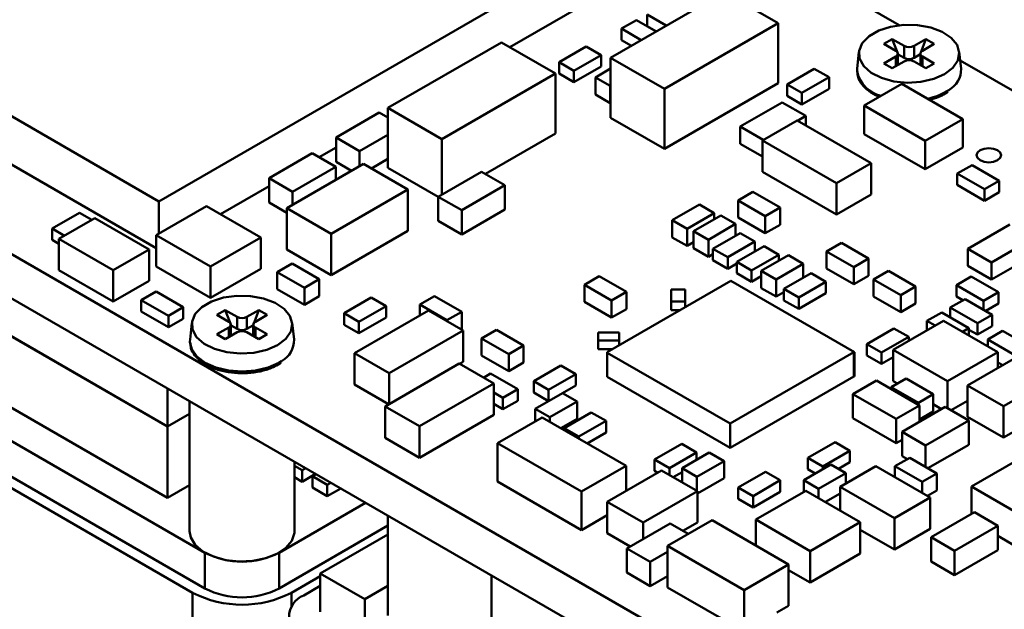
# Model space of a CAD drawing. Header units: millimetres. Extents: x 2 to 208, y 2 to 146.
# Tile 6 of 8: x 149 to 177, y 106 to 123. Entities that reach past the tile are written whole.
import ezdxf

# ---------------------------------------------------------------- set-up
doc = ezdxf.new("R2010")
doc.units = ezdxf.units.MM
doc.header["$LTSCALE"] = 0.5
doc.layers.add('SOL', color=7, linetype='Continuous', lineweight=50)

msp = doc.modelspace()

# ---------------------------------------------------------------- linework, layer by layer
at = {"layer": 'SOL'}
for p, q in [((153.2114286, 117.9404261), (141.1880672, 124.8813649)), ((165.2322432, 124.8798947), (153.2114286, 117.9404261)), ((171.9918183, 124.3740234), (174.4024038, 122.982422)), ((166.1384113, 122.0508074), (169.3911032, 123.9285465)), ((169.3911032, 123.9285465), (170.9357072, 123.0368655)), ((163.2595673, 122.3529745), (165.2322432, 123.491776)), ((167.7320035, 122.9707686), (167.1849534, 123.2865739)), ((167.1849534, 123.2865739), (167.1849534, 122.9599582)), ((166.4530576, 122.8856107), (166.8773208, 123.1305326)), ((167.0187736, 122.5590297), (166.4530576, 122.8856107)), ((166.4530576, 122.8856107), (166.4530576, 122.558995)), ((166.8773208, 123.1305326), (167.4430368, 122.8039517)), ((167.1849534, 122.9599582), (167.4491154, 122.8074608)), ((170.9357072, 123.0368655), (167.6830154, 121.1591265)), ((170.9357072, 123.0368655), (170.9357072, 121.3221291)), ((173.6217765, 102.2064577), (138.2664374, 122.6166605)), ((159.767313, 120.6135319), (163.0200048, 122.4912709)), ((163.0200048, 122.4912709), (164.5646089, 121.59959)), ((164.6662308, 121.925155), (165.4440467, 122.3741785)), ((165.4440467, 122.3741785), (165.8683099, 122.1292566)), ((166.4530576, 122.558995), (166.7358855, 122.3957219)), ((173.9611877, 122.4453077), (174.201604, 122.5840971)), ((174.300599, 122.2493698), (173.9611877, 122.4453077)), ((174.201604, 122.5840971), (174.5410153, 122.3881591)), ((174.3491302, 122.2038638), (174.201604, 122.5840971)), ((174.5410153, 122.045212), (174.5410153, 122.3881591)), ((174.823858, 122.3881591), (175.1632692, 122.5840971)), ((174.823858, 122.3881591), (174.823858, 122.045212)), ((175.0157431, 122.2038638), (175.1632692, 122.5840971)), ((175.4036855, 122.4453077), (175.0642743, 122.2493698)), ((175.1632692, 122.5840971), (175.4036855, 122.4453077)), ((165.8683099, 122.1292566), (165.090494, 121.680233)), ((165.8683099, 122.1292566), (165.8683099, 121.8026409)), ((167.6830154, 121.1591265), (166.1384113, 122.0508074)), ((166.1384113, 122.0508074), (166.1384113, 120.336071)), ((173.2464336, 122.2191033), (173.194802, 121.7381426)), ((173.9611877, 121.8901502), (174.300599, 122.0860881)), ((174.300599, 121.8085094), (174.300599, 122.0860881)), ((174.3730683, 122.1421657), (174.3576821, 122.1818222)), ((174.3591776, 121.8423261), (174.3591776, 122.1677289)), ((174.3591776, 122.1341468), (174.3730683, 122.1421657)), ((174.3730683, 122.1421657), (174.5410153, 122.045212)), ((174.823858, 122.045212), (174.991805, 122.1421657)), ((174.991805, 122.1421657), (175.0071912, 122.1818222)), ((174.991805, 122.1421657), (175.0056956, 122.1341468)), ((175.0056956, 122.1677289), (175.0056956, 121.8423261)), ((175.0642743, 122.0860881), (175.4036855, 121.8901502)), ((175.0642743, 122.0860881), (175.0642743, 121.8085094)), ((176.1700713, 121.7381426), (176.1184397, 122.2191033)), ((165.090494, 121.680233), (164.6662308, 121.925155)), ((164.6662308, 121.5985393), (164.6662308, 121.925155)), ((165.090494, 121.3536173), (165.8683099, 121.8026409)), ((174.201604, 121.7513608), (173.9611877, 121.8901502)), ((174.5410153, 121.9472988), (174.201604, 121.7513608)), ((175.1632692, 121.7513608), (174.823858, 121.9472988)), ((175.4036855, 121.8901502), (175.1632692, 121.7513608)), ((176.1444558, 121.9767568), (183.4437774, 117.7629482)), ((164.5646089, 121.59959), (161.311917, 119.7218509)), ((164.5646089, 121.59959), (164.5646089, 119.8848535)), ((164.6662308, 121.5985393), (165.090494, 121.3536173)), ((165.090494, 121.680233), (165.090494, 121.3536173)), ((165.7039037, 121.489427), (166.1384113, 121.7402628)), ((165.7039037, 121.489427), (166.1281669, 121.244505)), ((165.7039037, 120.9995034), (165.7039037, 121.489427)), ((171.1912319, 121.287495), (171.9690478, 121.7365185)), ((172.393311, 121.4915966), (171.6154951, 121.042573)), ((171.9690478, 121.7365185), (172.393311, 121.4915966)), ((172.393311, 121.4915966), (172.393311, 121.1649809)), ((173.6217765, 100.9438189), (138.2664374, 121.3540217)), ((166.1281669, 121.244505), (166.1384113, 121.250419)), ((166.1281669, 120.7545815), (166.1281669, 121.244505)), ((167.6830154, 119.44439), (170.9357072, 121.3221291)), ((171.6154951, 121.042573), (171.1912319, 121.287495)), ((171.1912319, 120.9608793), (171.1912319, 121.287495)), ((173.3983494, 120.6811678), (174.4760412, 121.3032584)), ((174.4760412, 121.3032584), (176.2181678, 120.297519)), ((165.7039037, 120.9995034), (166.1281669, 120.7545815)), ((167.6830154, 119.44439), (167.6830154, 121.1591265)), ((171.1912319, 120.9608793), (171.6154951, 120.7159573)), ((171.6154951, 120.7159573), (172.393311, 121.1649809)), ((171.6154951, 121.042573), (171.6154951, 120.7159573)), ((175.7159256, 121.0234411), (175.7902251, 121.0725054)), ((166.1281669, 120.7545815), (166.1384113, 120.7604954)), ((171.0531523, 120.7726982), (169.8510696, 120.0787507)), ((171.7249042, 120.3849041), (171.0531523, 120.7726982)), ((175.1405352, 119.675415), (173.3983494, 120.6811678)), ((173.3983494, 120.6811678), (173.3983494, 119.8646266)), ((158.2823457, 119.7659284), (159.5197819, 120.4802851)), ((159.5197819, 120.4802851), (159.767313, 120.3373885)), ((161.311917, 119.7218509), (159.767313, 120.6135319)), ((159.767313, 120.6135319), (159.767313, 118.8987954)), ((166.1384113, 120.336071), (167.6830154, 119.44439)), ((171.4900368, 120.2493181), (171.7249042, 120.3849041)), ((171.7249042, 120.3849041), (171.7249042, 120.113732)), ((169.8510696, 120.0787507), (170.508463, 119.6992455)), ((169.8510696, 120.0787507), (169.8510696, 119.5888271)), ((171.4756784, 120.257607), (170.4857273, 119.6861204)), ((173.5969981, 119.0329952), (171.4756784, 120.257607)), ((176.2181678, 120.297519), (175.1405352, 119.675415)), ((176.2181678, 120.297519), (176.2181678, 119.4809778)), ((159.767313, 119.8475936), (158.9540976, 119.3781343)), ((162.5544898, 118.7244365), (164.5646089, 119.8848535)), ((173.3983494, 119.8646266), (175.1405352, 118.8588737)), ((158.9540976, 119.3781343), (158.2823457, 119.7659284)), ((158.2823457, 119.7659284), (158.2823457, 119.071868)), ((161.311917, 118.1344135), (161.311917, 119.7218509)), ((170.4857273, 119.2224471), (169.8510696, 119.5888271)), ((170.4857273, 119.6861204), (172.607047, 118.4615086)), ((170.4857273, 119.6861204), (170.4857273, 118.7879253)), ((175.1405352, 118.8588737), (175.1405352, 119.675415)), ((156.3636053, 118.6015384), (157.6010415, 119.3158951)), ((157.6010415, 119.3158951), (158.2727934, 118.928101)), ((157.7998315, 119.2011361), (158.2823457, 119.4796856)), ((158.9540976, 119.3781343), (158.9540976, 118.9476344)), ((175.1405352, 118.8588737), (176.2181678, 119.4809778)), ((148.6208212, 119.2024087), (153.1329534, 116.5976102)), ((156.8715538, 117.7454075), (159.063584, 119.0108396)), ((158.2727934, 118.928101), (157.0353572, 118.2137443)), ((158.2727934, 118.5543259), (158.2727934, 118.928101)), ((158.2823457, 119.071868), (158.7258228, 118.8158542)), ((159.063584, 119.0108396), (160.3363773, 118.2760717)), ((159.2918588, 118.8790593), (159.767313, 119.1535332)), ((173.5969981, 119.0329952), (172.607047, 118.4615086)), ((173.5969981, 119.0329952), (173.5969981, 118.1348001)), ((176.0628195, 118.7357583), (176.4870828, 118.9806802)), ((176.4870828, 118.9806802), (177.2648987, 118.5316566)), ((140.9619244, 118.7052601), (153.4579131, 111.4914794)), ((153.4579167, 111.4914804), (140.961928, 118.7052611)), ((159.767313, 118.8987954), (161.2067975, 118.0677987)), ((161.2067975, 118.0737293), (162.4442337, 118.788086)), ((162.4442337, 118.788086), (163.1159856, 118.4002919)), ((172.607047, 117.5633135), (170.4857273, 118.7879253)), ((176.8406354, 118.2867347), (176.0628195, 118.7357583)), ((176.0628195, 118.7357583), (176.0628195, 118.4091426)), ((154.9744308, 117.570067), (156.3636053, 118.3720204)), ((157.0353572, 118.2137443), (156.3636053, 118.6015384)), ((156.3636053, 118.6015384), (156.3636053, 117.9074781)), ((163.1159856, 118.4002919), (161.8785494, 117.6859352)), ((163.1159856, 117.7062315), (163.1159856, 118.4002919)), ((172.607047, 117.5633135), (172.607047, 118.4615086)), ((176.0628195, 118.4091426), (176.8406354, 117.960119)), ((177.2648987, 118.5316566), (176.8406354, 118.2867347)), ((177.2648987, 118.5316566), (177.2648987, 118.205041)), ((157.0353572, 118.2137443), (157.0353572, 117.8399692)), ((160.3363773, 118.2760717), (158.144347, 117.0106396)), ((160.3363773, 118.2760717), (160.3363773, 117.0920878)), ((170.2126915, 118.2114801), (169.7884283, 117.9665581)), ((170.2126915, 118.2114801), (170.9905074, 117.7624565)), ((173.5969981, 118.1348001), (172.607047, 117.5633135)), ((176.8406354, 118.2867347), (176.8406354, 117.960119)), ((176.8406354, 117.960119), (177.2648987, 118.205041)), ((153.1329536, 116.9741878), (154.5697955, 117.8036579)), ((153.2114286, 117.9404261), (153.2114286, 117.0194904)), ((154.5697955, 117.8036579), (156.12543, 116.9056093)), ((156.3636053, 117.9074781), (156.8715538, 117.6142457)), ((161.8785494, 117.6859352), (161.2067975, 118.0737293)), ((161.2067975, 118.0737293), (161.2067975, 117.379669)), ((167.9025747, 117.3995631), (168.6803906, 117.8485867)), ((168.6803906, 117.8485867), (169.1046538, 117.6036648)), ((169.7884283, 117.9665581), (170.5662442, 117.5175346)), ((169.7884283, 117.4766346), (169.7884283, 117.9665581)), ((150.1585788, 117.1609799), (150.9363947, 117.6100035)), ((150.9363947, 117.6100035), (151.2878162, 117.4071322)), ((158.144347, 117.0106396), (156.8715538, 117.7454075)), ((156.8715538, 117.7454075), (156.8715538, 116.5614236)), ((161.8785494, 116.9918748), (163.1159856, 117.7062315)), ((161.8785494, 117.6859352), (161.8785494, 116.9918748)), ((168.3268379, 117.1546412), (169.1046538, 117.6036648)), ((168.5132306, 117.0885097), (169.2910465, 117.5375332)), ((169.1046538, 117.6036648), (169.1046538, 117.429931)), ((169.2910465, 117.5375332), (169.7153097, 117.2926113)), ((170.9905074, 117.7624565), (170.5662442, 117.5175346)), ((170.5662442, 117.5175346), (170.5662442, 117.0276111)), ((170.9905074, 117.7624565), (170.9905074, 117.272533)), ((154.5298934, 107.8826244), (138.2664374, 117.2713177)), ((150.3496304, 116.8655291), (151.374935, 117.4574249)), ((151.374935, 117.4574249), (152.9305704, 116.5593757)), ((161.2067975, 117.379669), (161.8785494, 116.9918748)), ((167.9025747, 117.3995631), (168.3268379, 117.1546412)), ((167.9025747, 116.9096396), (167.9025747, 117.3995631)), ((168.9374938, 116.8435877), (169.7153097, 117.2926113)), ((169.7153097, 117.2926113), (169.7153097, 116.9555728)), ((169.7884283, 117.4766346), (170.5662442, 117.0276111)), ((170.5662442, 117.0276111), (170.9905074, 117.272533)), ((177.5694273, 117.2752227), (176.3673446, 116.5812751)), ((150.5100003, 116.9581086), (150.1585788, 117.1609799)), ((150.1585788, 116.8343642), (150.1585788, 117.1609799)), ((153.1329536, 116.9741878), (153.1329532, 116.0759929)), ((154.6885881, 116.0761391), (153.1329536, 116.9741878)), ((158.144347, 115.8266557), (160.3363773, 117.0920878)), ((158.144347, 117.0106396), (158.144347, 115.8266557)), ((168.3268379, 116.6647177), (168.3268379, 117.1546412)), ((168.5132306, 117.0885097), (168.9374938, 116.8435877)), ((168.5132306, 116.5985862), (168.5132306, 117.0885097)), ((169.070006, 116.5830469), (169.8478219, 117.0320705)), ((169.8478219, 117.0320705), (170.2720851, 116.7871485)), ((150.1585788, 116.8343642), (150.3496304, 116.7240725)), ((151.9052658, 115.9674799), (150.3496304, 116.8655291)), ((150.3496304, 116.8655291), (150.3496304, 115.9673339)), ((156.12543, 116.9056093), (154.6885881, 116.0761391)), ((156.12543, 116.9056093), (156.1254304, 116.0074138)), ((167.9025747, 116.9096396), (168.3268379, 116.6647177)), ((168.3268379, 116.6647177), (168.5132306, 116.7723199)), ((168.9374938, 116.3536642), (168.9374938, 116.8435877)), ((170.2720851, 116.7871485), (169.4942692, 116.338125)), ((170.2720851, 116.7871485), (170.2720851, 116.5097319)), ((172.7451251, 116.7495373), (172.3208618, 116.5046154)), ((172.7451251, 116.7495373), (173.522941, 116.3005138)), ((177.0390965, 116.193481), (178.2411792, 116.8874286)), ((140.961928, 116.6639082), (153.4579167, 109.4501275)), ((152.9305704, 116.5593757), (151.9052658, 115.9674799)), ((152.9305704, 116.5593757), (152.9305704, 115.6611805)), ((156.8715538, 116.5614236), (158.144347, 115.8266557)), ((168.5132306, 116.5985862), (168.9374938, 116.3536642)), ((168.9374938, 116.3536642), (169.070006, 116.4301619)), ((169.4942692, 116.338125), (169.070006, 116.5830469)), ((169.070006, 116.2564312), (169.070006, 116.5830469)), ((169.7525044, 116.2097843), (170.5303203, 116.6588079)), ((170.9545835, 116.4138859), (170.1767676, 115.9648624)), ((170.4529675, 115.9479881), (171.2307834, 116.3970116)), ((170.5303203, 116.6588079), (170.9545835, 116.4138859)), ((170.9545835, 116.4138859), (170.9545835, 116.2375648)), ((171.2307834, 116.3970116), (171.6550466, 116.1520897)), ((172.3208618, 116.5046154), (173.0986777, 116.0555918)), ((172.3208618, 116.0146919), (172.3208618, 116.5046154)), ((176.3673446, 116.5812751), (176.3673446, 116.0913516)), ((176.3673446, 116.5812751), (177.0390965, 116.193481)), ((138.2664374, 116.2495009), (154.5298934, 106.8608076)), ((157.0245987, 116.1618704), (156.6003355, 115.9169485)), ((157.0245987, 116.1618704), (157.8024146, 115.7128469)), ((169.070006, 116.2564312), (169.4942692, 116.0115093)), ((169.4942692, 116.338125), (169.4942692, 116.0115093)), ((169.4942692, 116.0115093), (169.7525044, 116.1605853)), ((170.1767676, 115.9648624), (169.7525044, 116.2097843)), ((169.7525044, 115.8831686), (169.7525044, 116.2097843)), ((170.8772307, 115.7030661), (171.6550466, 116.1520897)), ((171.6550466, 116.1520897), (171.6550466, 115.752839)), ((173.522941, 116.3005138), (173.0986777, 116.0555918)), ((173.522941, 116.3005138), (173.522941, 115.8105903)), ((177.0390965, 116.193481), (177.0390965, 115.7035575)), ((138.0543054, 116.0453989), (154.17634, 106.7383464)), ((150.3496304, 115.9673339), (151.9052658, 115.0692847)), ((151.9052658, 115.9674799), (151.9052658, 115.0692847)), ((153.1329532, 116.0759929), (154.6885881, 115.177944)), ((154.6885881, 115.177944), (154.6885881, 116.0761391)), ((154.6885881, 115.177944), (156.1254304, 116.0074138)), ((156.6003355, 115.9169485), (157.3781514, 115.4679249)), ((156.6003355, 115.427025), (156.6003355, 115.9169485)), ((169.7525044, 115.8831686), (170.1767676, 115.6382467)), ((170.1767676, 115.9648624), (170.1767676, 115.6382467)), ((170.4529675, 115.9479881), (170.8772307, 115.7030661)), ((170.4529675, 115.4580646), (170.4529675, 115.9479881)), ((171.0995446, 115.4321545), (171.8773605, 115.8811781)), ((171.8773605, 115.8811781), (172.3016237, 115.6362561)), ((172.3208618, 116.0146919), (173.0986777, 115.5656683)), ((173.0986777, 116.0555918), (173.0986777, 115.5656683)), ((174.0921572, 115.9511707), (173.667894, 115.7062487)), ((174.0921572, 115.9511707), (174.8699731, 115.5021471)), ((177.0390965, 115.7035575), (176.3673446, 116.0913516)), ((177.63745, 116.0489796), (177.0390965, 115.7035575)), ((151.9052658, 115.0692847), (152.9305704, 115.6611805)), ((157.8024146, 115.7128469), (157.3781514, 115.4679249)), ((157.8024146, 115.7128469), (157.8024146, 115.2229234)), ((165.8123636, 115.7956463), (165.3881004, 115.5507243)), ((165.3881004, 115.5507243), (166.1659163, 115.1017007)), ((165.3881004, 115.0608008), (165.3881004, 115.5507243)), ((165.8123636, 115.7956463), (166.5901795, 115.3466227)), ((166.0457087, 113.6206063), (169.5812428, 115.6616266)), ((169.5812428, 115.6616266), (173.1167768, 113.6206063)), ((170.1767676, 115.6382467), (170.4529675, 115.7976935)), ((170.8772307, 115.2131426), (170.8772307, 115.7030661)), ((172.3016237, 115.6362561), (171.5238078, 115.1872326)), ((172.3016237, 115.6362561), (172.3016237, 115.3096405)), ((173.0986777, 115.5656683), (173.522941, 115.8105903)), ((173.667894, 115.7062487), (174.4457099, 115.2572251)), ((173.667894, 115.2163252), (173.667894, 115.7062487)), ((176.0386832, 115.5429393), (176.4629464, 115.7878613)), ((176.8164991, 115.0939158), (176.0386832, 115.5429393)), ((176.0386832, 115.5429393), (176.0386832, 115.2163236)), ((176.4629464, 115.7878613), (177.2407623, 115.3388377)), ((152.7049444, 115.1120862), (153.1292076, 115.3570081)), ((153.1292076, 115.3570081), (153.9070235, 114.9079845)), ((156.6003355, 115.427025), (157.3781514, 114.9780014)), ((157.3781514, 115.4679249), (157.3781514, 114.9780014)), ((166.5901795, 115.3466227), (166.1659163, 115.1017007)), ((166.5901795, 115.3466227), (166.5901795, 114.8566992)), ((167.8725626, 115.0719984), (167.8725626, 115.4185035)), ((167.8725626, 115.4185035), (168.2725612, 115.4185035)), ((168.2725612, 115.4185035), (168.2725612, 115.0719984)), ((170.4529675, 115.4580646), (170.8772307, 115.2131426)), ((170.8772307, 115.2131426), (171.0995446, 115.3414817)), ((171.5238078, 115.1872326), (171.0995446, 115.4321545)), ((171.0995446, 115.1055388), (171.0995446, 115.4321545)), ((171.5238078, 114.8606169), (172.3016237, 115.3096405)), ((174.8699731, 115.5021471), (174.4457099, 115.2572251)), ((174.8699731, 115.5021471), (174.8699731, 115.0122236)), ((177.2407623, 115.3388377), (176.8164991, 115.0939158)), ((177.2407623, 115.3388377), (177.2407623, 115.012222)), ((153.4827603, 114.6630626), (152.7049444, 115.1120862)), ((152.7049444, 115.1120862), (152.7049444, 114.7854705)), ((157.3781514, 114.9780014), (157.8024146, 115.2229234)), ((158.5114098, 114.7366159), (159.2892257, 115.1856394)), ((159.2892257, 115.1856394), (159.713489, 114.9407175)), ((161.1031998, 115.2292036), (160.6789366, 114.9842817)), ((160.6789366, 114.9842817), (161.4567525, 114.5352581)), ((160.6789366, 114.6715571), (160.6789366, 114.9842817)), ((161.1031998, 115.2292036), (161.8810157, 114.7801801)), ((165.3881004, 115.0608008), (166.1659163, 114.6117772)), ((166.1659163, 115.1017007), (166.1659163, 114.6117772)), ((168.2725612, 115.0719984), (167.8725626, 115.0719984)), ((167.8725626, 114.8270366), (167.8725626, 115.0719984)), ((168.2725612, 115.0719984), (168.2725612, 114.9061408)), ((171.0995446, 115.1055388), (171.5238078, 114.8606169)), ((171.5238078, 115.1872326), (171.5238078, 114.8606169)), ((173.667894, 115.2163252), (174.4457099, 114.7673016)), ((174.4457099, 115.2572251), (174.4457099, 114.7673016)), ((174.4457099, 114.7673016), (174.8699731, 115.0122236)), ((175.8590797, 114.9001002), (176.2833429, 115.1450221)), ((176.0386832, 115.2163236), (176.2227687, 115.1100534)), ((176.2833429, 115.1450221), (177.0611588, 114.6959985)), ((176.8164991, 115.0939158), (176.8164991, 114.8372375)), ((176.8770733, 114.8022688), (177.2407623, 115.012222)), ((152.7049444, 114.7854705), (153.4827603, 114.3364469)), ((153.9070235, 114.9079845), (153.4827603, 114.6630626)), ((153.9070235, 114.9079845), (153.9070235, 114.5813689)), ((154.8693046, 114.6894306), (155.1097209, 114.82822)), ((155.1097209, 114.82822), (155.4491322, 114.6322821)), ((155.2572471, 114.4479867), (155.1097209, 114.82822)), ((155.7319749, 114.6322821), (156.0713861, 114.82822)), ((155.92386, 114.4479867), (156.0713861, 114.82822)), ((156.0713861, 114.82822), (156.3118025, 114.6894306)), ((158.9356731, 114.4916939), (158.5114098, 114.7366159)), ((158.5114098, 114.4100002), (158.5114098, 114.7366159)), ((158.8093941, 113.5922931), (160.9307138, 114.8169049)), ((159.713489, 114.9407175), (158.9356731, 114.4916939)), ((159.713489, 114.9407175), (159.713489, 114.6141018)), ((161.9206649, 114.2454183), (160.9307138, 114.8169049)), ((161.8810157, 114.7801801), (161.4567525, 114.5352581)), ((161.8810157, 114.7801801), (161.8810157, 114.2902566)), ((166.1659163, 114.6117772), (166.5901795, 114.8566992)), ((167.8725626, 114.8270366), (168.1355339, 114.8270366)), ((175.1945432, 114.5164714), (175.6188064, 114.7613934)), ((175.6188064, 114.7613934), (176.3966223, 114.3123698)), ((176.6368956, 114.4510766), (175.8590797, 114.9001002)), ((175.8590797, 114.9001002), (175.8590797, 114.6226866)), ((153.4827603, 114.6630626), (153.4827603, 114.3364469)), ((153.4827603, 114.3364469), (153.9070235, 114.5813689)), ((154.1545505, 114.4632262), (154.1029189, 113.9822655)), ((155.2087159, 114.4934927), (154.8693046, 114.6894306)), ((155.2811852, 114.3862887), (155.265799, 114.4259451)), ((155.4491322, 114.2893349), (155.4491322, 114.6322821)), ((155.7319749, 114.6322821), (155.7319749, 114.2893349)), ((155.8999219, 114.3862887), (155.9153081, 114.4259451)), ((156.3118025, 114.6894306), (155.9723912, 114.4934927)), ((157.0781882, 113.9822655), (157.0265566, 114.4632262)), ((158.9356731, 114.1650783), (159.713489, 114.6141018)), ((158.9356731, 114.4916939), (158.9356731, 114.1650783)), ((161.4567525, 114.5352581), (161.4567525, 114.5132292)), ((174.2274958, 113.6931347), (175.6643377, 114.5226048)), ((175.4241281, 114.3839349), (175.1945432, 114.5164714)), ((175.1945432, 114.5164714), (175.1945432, 114.2513986)), ((175.6643377, 114.5226048), (177.2199722, 113.6245561)), ((177.0611588, 114.6959985), (176.6368956, 114.4510766)), ((176.6368956, 114.4510766), (176.6368956, 114.1244609)), ((177.0611588, 114.6959985), (177.0611588, 114.3693829)), ((154.8693046, 114.1342731), (155.2087159, 114.3302111)), ((155.1097209, 113.9954837), (154.8693046, 114.1342731)), ((155.4491322, 114.1914217), (155.1097209, 113.9954837)), ((155.2087159, 114.0526323), (155.2087159, 114.3302111)), ((155.2672945, 114.086449), (155.2672945, 114.4118519)), ((155.2672945, 114.3782697), (155.2811852, 114.3862887)), ((155.2811852, 114.3862887), (155.4491322, 114.2893349)), ((155.7319749, 114.2893349), (155.8999219, 114.3862887)), ((156.0713861, 113.9954837), (155.7319749, 114.1914217)), ((155.8999219, 114.3862887), (155.9138126, 114.3782697)), ((155.9138126, 114.4118519), (155.9138126, 114.086449)), ((155.9723912, 114.3302111), (156.3118025, 114.1342731)), ((155.9723912, 114.3302111), (155.9723912, 114.0526323)), ((156.3118025, 114.1342731), (156.0713861, 113.9954837)), ((158.5114098, 114.4100002), (158.9356731, 114.1650783)), ((161.9206649, 114.2454183), (159.7993452, 113.0208065)), ((161.862005, 114.2792819), (161.8810157, 114.2902566)), ((161.9206649, 114.2454183), (161.9206649, 113.3472231)), ((162.8720511, 114.264132), (162.4477879, 114.0192101)), ((162.8720511, 114.264132), (163.649867, 113.8151085)), ((165.7821745, 113.9561776), (165.7821745, 114.1870918)), ((165.7821745, 114.1870918), (166.382404, 114.1870918)), ((166.382404, 114.1870918), (166.382404, 113.9561776)), ((173.4703338, 113.8561612), (174.2481498, 114.3051847)), ((174.2481498, 114.3051847), (174.672413, 114.0602628)), ((176.3966223, 114.3123698), (176.2125686, 114.2061178)), ((176.3966223, 114.3123698), (176.3966223, 114.0998658)), ((176.3966223, 114.2631677), (176.6368956, 114.1244609)), ((176.6368956, 114.1244609), (177.0611588, 114.3693829)), ((177.3573174, 114.2325339), (176.9330542, 113.9876119)), ((177.3573174, 114.2325339), (178.1351333, 113.7835103)), ((162.4477879, 114.0192101), (163.2256038, 113.5701865)), ((162.4477879, 113.5292866), (162.4477879, 114.0192101)), ((166.382404, 113.9561776), (165.7821745, 113.9561776)), ((165.7821745, 113.9561776), (165.7821745, 113.7112158)), ((166.382404, 113.9561776), (166.382404, 113.8149763)), ((173.8945971, 113.6112392), (173.4703338, 113.8561612)), ((173.4703338, 113.5295455), (173.4703338, 113.8561612)), ((174.672413, 114.0602628), (173.8945971, 113.6112392)), ((174.672413, 114.0602628), (174.672413, 113.9499796)), ((176.9330542, 113.9876119), (177.7108701, 113.5385883)), ((176.9330542, 113.7901903), (176.9330542, 113.9876119)), ((159.7993452, 113.0208065), (158.8093941, 113.5922931)), ((158.8093941, 113.5922931), (158.8093941, 112.6940979)), ((163.649867, 113.8151085), (163.2256038, 113.5701865)), ((163.2256038, 113.5701865), (163.2256038, 113.080263)), ((163.649867, 113.8151085), (163.649867, 113.325185)), ((165.7821745, 113.7112158), (166.2026661, 113.7112158)), ((166.0457087, 113.6086868), (166.0457087, 113.6206063)), ((169.5632822, 111.5780348), (166.0457087, 113.6086868)), ((166.0457087, 113.6086868), (166.0457087, 112.9146264)), ((173.1015032, 113.6206063), (169.5632822, 111.5780348)), ((173.1167768, 113.6206063), (173.1015032, 113.6206063)), ((173.1015032, 113.6206063), (173.1015032, 112.9265459)), ((173.1167768, 113.6206063), (173.1167768, 112.9265459)), ((173.8945971, 113.6112392), (173.8945971, 113.2846236)), ((174.2274958, 113.6931347), (174.2274953, 112.7949398)), ((175.7831303, 112.795086), (174.2274958, 113.6931347)), ((177.2199722, 113.6245561), (175.7831303, 112.795086)), ((177.2199722, 113.6245561), (177.2199724, 113.1652442)), ((156.6240425, 113.2675641), (156.698342, 113.3166283)), ((159.6828629, 112.0723549), (161.8041826, 113.2969667)), ((162.7941337, 112.7254801), (161.8041826, 113.2969667)), ((161.8188957, 113.288473), (161.9206649, 113.3472231)), ((162.4477879, 113.5292866), (163.2256038, 113.080263)), ((163.2256038, 113.080263), (163.649867, 113.325185)), ((173.4703338, 113.5295455), (173.8945971, 113.2846236)), ((173.8945971, 113.2846236), (174.2274957, 113.4768018)), ((176.3550452, 112.6659323), (177.9106806, 113.5639815)), ((177.2199723, 113.3320541), (177.3644496, 113.2486491)), ((159.7993452, 113.0208065), (159.7993452, 112.1395987)), ((162.5040417, 112.8929466), (162.7056028, 113.0093053)), ((162.7056028, 113.0093053), (163.4834187, 112.5602818)), ((163.9385105, 112.7912248), (164.7163264, 113.2402484)), ((164.7163264, 113.2402484), (165.1405896, 112.9953264)), ((162.7941337, 112.7254801), (160.672814, 111.5008683)), ((162.7941337, 112.7254801), (162.7941337, 111.827285)), ((164.3627737, 112.5463029), (163.9385105, 112.7912248)), ((163.9385105, 112.4646092), (163.9385105, 112.7912248)), ((165.1405896, 112.9953264), (164.3627737, 112.5463029)), ((165.1405896, 112.9953264), (165.1405896, 112.6687108)), ((166.0457087, 112.9146264), (169.5632822, 110.8839744)), ((169.5632822, 110.8839744), (173.1015032, 112.9265459)), ((173.0734888, 112.4255894), (173.7452407, 112.8133835)), ((173.1015032, 112.9265459), (173.1167768, 112.9265459)), ((173.7452407, 112.8133835), (174.9826769, 112.0990268)), ((174.5983807, 112.8655834), (174.1741174, 112.6206615)), ((174.2274953, 112.7949398), (174.3517521, 112.7232078)), ((174.5983807, 112.8655834), (175.3761966, 112.4165599)), ((175.7831303, 112.0196336), (175.7831303, 112.795086)), ((178.9359852, 112.9720858), (177.3803498, 112.0740366)), ((153.4579131, 112.5841695), (153.4579131, 111.4914794)), ((158.8093941, 112.6940979), (159.7846321, 112.131105)), ((163.0591555, 112.3153598), (162.7941337, 112.4683537)), ((163.4834187, 112.5602818), (163.0591555, 112.3153598)), ((163.4834187, 112.5602818), (163.4834187, 112.2336661)), ((163.9385105, 112.4646092), (164.358901, 112.2219229)), ((163.9805575, 112.0035099), (164.7583734, 112.4525335)), ((164.3627737, 112.5463029), (164.3627737, 112.2241586)), ((164.7583734, 112.4525335), (165.1826367, 112.2076115)), ((164.7622462, 112.4502978), (165.1405896, 112.6687108)), ((174.1741174, 112.6206615), (174.9519333, 112.1716379)), ((174.1741174, 112.5657982), (174.1741174, 112.6206615)), ((177.3803498, 112.0740366), (176.3550452, 112.6659323)), ((176.3550452, 112.6659323), (176.3550452, 111.7677372)), ((154.0905535, 112.2189539), (154.0905535, 108.4949305)), ((163.0591555, 112.3153598), (163.0591555, 111.9887442)), ((163.0591555, 111.9887442), (163.4834187, 112.2336661)), ((164.4048207, 111.758588), (165.1826367, 112.2076115)), ((165.1826367, 112.2076115), (165.1826367, 111.717688)), ((174.310925, 111.7112327), (173.0734888, 112.4255894)), ((173.0734888, 112.4255894), (173.0734888, 111.731529)), ((175.3761966, 112.4165599), (174.9519333, 112.1716379)), ((174.9519333, 112.1716379), (174.9519333, 112.1167747)), ((175.3761966, 112.4165599), (175.3761966, 111.9266364)), ((175.8894403, 111.9582622), (176.3550452, 112.2270496)), ((160.672814, 111.5008683), (159.6828629, 112.0723549)), ((159.6828629, 112.0723549), (159.6828629, 111.1741598)), ((162.7941337, 112.141738), (163.0591555, 111.9887442)), ((163.9805575, 112.0035099), (164.4048207, 111.758588)), ((163.9805575, 111.6410144), (163.9805575, 112.0035099)), ((164.8093439, 111.4506592), (165.5871599, 111.8996828)), ((165.5871599, 111.8996828), (166.0114231, 111.6547608)), ((174.9826769, 112.0990268), (174.310925, 111.7112327)), ((174.4817762, 111.3421759), (175.7192124, 112.0565326)), ((174.9826769, 112.0990268), (174.9826769, 111.6313398)), ((174.9826769, 111.6994623), (175.3761966, 111.9266364)), ((175.3761966, 112.1318087), (175.6129025, 111.9951612)), ((175.7192124, 112.0565326), (176.3909643, 111.6687385)), ((177.3803498, 112.0740366), (177.3803498, 111.1758414)), ((177.3803498, 111.1758414), (178.9359852, 112.0738906)), ((153.4579131, 111.4914794), (154.0905535, 111.856695)), ((154.0905535, 111.8566939), (153.4579167, 111.4914804)), ((160.672814, 110.6026732), (162.7941337, 111.827285)), ((162.9054301, 111.0203566), (164.1782233, 111.7551245)), ((164.1782233, 111.7551245), (166.5823852, 110.3672314)), ((164.4048207, 111.6243126), (164.4048207, 111.758588)), ((164.7128544, 111.4464885), (165.1826367, 111.717688)), ((166.0114231, 111.6547608), (165.2336072, 111.2057372)), ((166.0114231, 111.6547608), (166.0114231, 111.3281451)), ((173.0734888, 111.731529), (174.310925, 111.0171723)), ((174.310925, 111.0171723), (174.310925, 111.7112327)), ((176.3909643, 111.6687385), (175.1535281, 110.9543818)), ((176.3550452, 111.7677372), (177.3803498, 111.1758414)), ((176.3909643, 110.9746781), (176.3909643, 111.6687385)), ((153.4579167, 109.4501275), (153.4579167, 111.4914804)), ((160.672814, 111.5008683), (160.672814, 110.6026732)), ((165.2336072, 111.2057372), (164.8093439, 111.4506592)), ((164.8093439, 111.3907863), (164.8093439, 111.4506592)), ((165.4646382, 111.012493), (166.0114231, 111.3281451)), ((169.5632822, 111.5780348), (169.5632822, 110.8839744)), ((175.1535281, 110.9543818), (174.4817762, 111.3421759)), ((174.4817762, 111.3421759), (174.4817762, 110.6481156)), ((159.6828629, 111.1741598), (160.672814, 110.6026732)), ((165.2336072, 111.2057372), (165.2336072, 111.1458643)), ((171.7877399, 110.5972464), (172.5655558, 111.0462699)), ((172.5655558, 111.0462699), (172.9898191, 110.801348)), ((174.310925, 111.0171723), (174.4817762, 111.1158026)), ((178.6572452, 111.0385997), (176.465215, 109.7731675)), ((165.3095919, 109.6324635), (162.9054301, 111.0203566)), ((162.9054301, 111.0203566), (162.9054301, 109.9180266)), ((167.3968529, 110.5515044), (168.1746688, 111.0005279)), ((168.5989321, 110.755606), (167.8211162, 110.3065824)), ((168.1746688, 111.0005279), (168.5989321, 110.755606)), ((168.1851379, 110.3033396), (168.9629538, 110.7523632)), ((168.5989321, 110.755606), (168.5989321, 110.5422179)), ((168.9629538, 110.7523632), (169.3872171, 110.5074412)), ((172.9898191, 110.801348), (172.2120032, 110.3523244)), ((172.9898191, 110.801348), (172.9898191, 110.4747323)), ((175.1535281, 110.9543818), (175.1535281, 110.3408946)), ((175.223314, 110.300608), (176.3909643, 110.9746781)), ((157.0905535, 108.4949305), (157.0905535, 110.4870908)), ((167.8211162, 110.3065824), (167.3968529, 110.5515044)), ((167.3968529, 110.2248887), (167.3968529, 110.5515044)), ((168.6094011, 110.0584177), (169.3872171, 110.5074412)), ((169.3872171, 110.5074412), (169.3872171, 110.0175177)), ((172.2120032, 110.3523244), (171.7877399, 110.5972464)), ((171.7877399, 110.2706307), (171.7877399, 110.5972464)), ((172.6597699, 110.284199), (172.9898191, 110.4747323)), ((174.7028158, 110.6010852), (174.2785526, 110.3561633)), ((174.4817762, 110.6481156), (174.6330299, 110.5607987)), ((174.7028158, 110.6010852), (175.4806317, 110.1520616)), ((157.3109464, 110.2425067), (157.0905535, 110.3697368)), ((157.412589, 110.3011837), (157.3109464, 110.2425067)), ((157.3109464, 109.915891), (157.3109464, 110.2425067)), ((166.5823852, 110.3672314), (165.3095919, 109.6324635)), ((166.044955, 109.3384629), (167.6005904, 110.2365121)), ((166.5823852, 110.3672314), (166.5823852, 109.6487148)), ((167.3968529, 110.2248887), (167.4886544, 110.1718928)), ((167.6005904, 110.2365121), (168.625895, 109.6446164)), ((167.8211162, 110.3065824), (167.8211162, 110.1092053)), ((167.9330522, 110.044586), (168.1851379, 110.190112)), ((168.1851379, 110.3033396), (168.6094011, 110.0584177)), ((168.1851379, 109.89906), (168.1851379, 110.3033396)), ((169.7918783, 109.750749), (170.5696942, 110.1997725)), ((170.5696942, 110.1997725), (170.9939574, 109.9548506)), ((171.6686228, 109.9583288), (172.4464387, 110.4073524)), ((171.7877399, 110.2706307), (171.998672, 110.1488622)), ((172.2120032, 110.3523244), (172.2120032, 110.2720156)), ((172.4464387, 110.4073524), (172.870702, 110.1624305)), ((172.7070567, 109.7670991), (173.7323613, 110.3589948)), ((173.7323613, 110.3589948), (175.2879967, 109.4609456)), ((174.2785526, 110.3561633), (175.0563685, 109.9071397)), ((174.2785526, 110.0436853), (174.2785526, 110.3561633)), ((157.0905535, 110.0431211), (157.3109464, 109.915891)), ((157.3109464, 109.915891), (157.6954771, 110.1378758)), ((157.6051056, 110.0726922), (157.7067481, 110.1313692)), ((157.6051056, 109.7460766), (157.6051056, 110.0726922)), ((158.0293688, 109.8277703), (157.6051056, 110.0726922)), ((162.9054301, 109.9180266), (165.3095919, 108.5301335)), ((168.6094011, 109.654138), (168.6094011, 110.0584177)), ((168.625895, 109.5780159), (169.3872171, 110.0175177)), ((170.9939574, 109.9548506), (170.2161415, 109.505827)), ((170.9939574, 109.9548506), (170.9939574, 109.6282349)), ((171.6686228, 109.9583288), (172.0928861, 109.7134069)), ((171.6686228, 109.6238326), (171.6686228, 109.9583288)), ((172.0928861, 109.7134069), (172.870702, 110.1624305)), ((172.870702, 110.1624305), (172.870702, 109.8615695)), ((175.4806317, 110.1520616), (175.0563685, 109.9071397)), ((175.0563685, 109.9071397), (175.0563685, 109.5946617)), ((175.4806317, 110.1520616), (175.4806317, 109.6621381)), ((153.4579167, 109.4501275), (154.0905535, 109.815341)), ((157.6051056, 109.7460766), (158.0293688, 109.5011546)), ((158.1310114, 109.8864473), (158.0293688, 109.8277703)), ((158.0293688, 109.5011546), (158.0293688, 109.8277703)), ((158.0293688, 109.5011546), (158.4138995, 109.7231394)), ((165.3095919, 109.6324635), (165.3095919, 108.5301335)), ((168.625895, 109.6446164), (167.0702596, 108.7465672)), ((168.625895, 108.7464212), (168.625895, 109.6446164)), ((170.2161415, 109.505827), (169.7918783, 109.750749)), ((169.7918783, 109.4241333), (169.7918783, 109.750749)), ((170.2161415, 109.1792114), (170.9939574, 109.6282349)), ((170.2917003, 108.8289532), (171.7285422, 109.6584233)), ((171.7285422, 109.6584233), (173.2841767, 108.7603746)), ((172.0928861, 109.4480921), (172.0928861, 109.7134069)), ((174.2626921, 108.8690499), (172.7070567, 109.7670991)), ((172.7070567, 109.7670991), (172.7070567, 109.0935389)), ((175.2100575, 109.505939), (175.4806317, 109.6621381)), ((176.465215, 109.7731675), (177.7380083, 109.0383996)), ((176.465215, 109.7731675), (176.465215, 108.9910046)), ((169.7918783, 109.4241333), (170.2161415, 109.1792114)), ((170.2161415, 109.505827), (170.2161415, 109.1792114)), ((172.287424, 109.3357877), (172.7070567, 109.5780366)), ((175.2879967, 109.4609456), (174.2626921, 108.8690499)), ((175.2879967, 109.4609456), (175.2879967, 108.5627504)), ((159.1266621, 109.3116703), (156.6512137, 107.8826244)), ((167.0702596, 108.7465672), (166.044955, 109.3384629)), ((166.044955, 109.3384629), (166.044955, 108.4402677)), ((159.7620759, 106.0864139), (159.7620759, 108.9448537)), ((165.3095919, 108.5301335), (166.044955, 108.9546495)), ((167.7691697, 108.0752105), (169.041963, 108.8099784)), ((169.041963, 108.8099784), (171.2339932, 107.5445463)), ((170.2917003, 108.8289532), (170.2917, 108.0885206)), ((171.8473348, 107.9309045), (170.2917003, 108.8289532)), ((174.2626921, 108.8690499), (174.2626921, 107.9708547)), ((175.3133828, 108.326066), (176.5508189, 109.0404227)), ((176.5508189, 109.0404227), (177.2225708, 108.6526286)), ((156.6512137, 106.8608076), (159.7620759, 108.6566702)), ((166.6030642, 108.0059848), (167.8405004, 108.7203415)), ((167.0702596, 108.7465672), (167.0702596, 108.2756909)), ((167.8405004, 108.7203415), (168.3635954, 108.4183651)), ((168.2106095, 108.506682), (168.625895, 108.7464212)), ((173.2841767, 108.7603746), (171.8473348, 107.9309045)), ((173.2841767, 108.7603746), (173.2841772, 107.8621792)), ((173.2841768, 108.5357396), (174.2626921, 107.9708547)), ((174.2626921, 107.9708547), (175.2879967, 108.5627504)), ((177.2225708, 108.6526286), (175.9851346, 107.9382719)), ((177.2225708, 107.9585682), (177.2225708, 108.6526286)), ((157.8289723, 107.2917529), (159.7620759, 108.4077098)), ((166.044955, 108.4402677), (166.7001504, 108.0620315)), ((175.9851346, 107.9382719), (175.3133828, 108.326066)), ((175.3133828, 108.326066), (175.3133828, 107.6320056)), ((177.7284595, 108.0722284), (177.2225708, 108.3642716)), ((167.2748161, 107.6181907), (166.6030642, 108.0059848)), ((166.6030642, 108.0059848), (166.6030642, 107.3119244)), ((169.9612, 106.8097783), (167.7691697, 108.0752105)), ((167.7691697, 108.0752105), (167.7691697, 106.8912266)), ((175.9851346, 107.2442115), (177.2225708, 107.9585682)), ((175.9851346, 107.9382719), (175.9851346, 107.2442115)), ((154.5298934, 106.8608076), (154.5298934, 107.8826244)), ((156.6512137, 106.8608076), (156.6512137, 107.8826244)), ((167.7691697, 107.9035749), (167.2748161, 107.6181907)), ((171.8473348, 107.0327093), (171.8473348, 107.9309045)), ((171.8473348, 107.0327093), (173.2841772, 107.8621792)), ((167.2748161, 107.6181907), (167.2748161, 106.9241303)), ((171.2339932, 107.5445463), (169.9612, 106.8097783)), ((171.2339932, 106.3605624), (171.2339932, 107.5445463)), ((171.2339932, 107.3867839), (171.8473348, 107.0327093)), ((175.3133828, 107.6320056), (175.9851346, 107.2442115)), ((157.0047671, 106.7383464), (157.8289723, 107.21415)), ((157.8289723, 106.1894229), (157.8289723, 107.2917529)), ((159.1017656, 106.5569849), (157.8289723, 107.2917529)), ((162.7319257, 107.230396), (162.7319257, 104.3719562)), ((166.6030642, 107.3119244), (167.2748161, 106.9241303)), ((167.2748161, 106.9241303), (167.7691697, 107.2095146)), ((157.3583205, 106.6578795), (157.8289723, 106.9295811)), ((159.7620759, 106.938174), (159.1017656, 106.5569849)), ((167.7691697, 106.8912266), (169.9612, 105.6257945)), ((169.9612, 106.8097783), (169.9612, 105.6257945)), ((154.17634, 100.4509822), (154.17634, 106.7383464)), ((157.0047671, 106.7383464), (157.0047671, 106.3348836)), ((159.1017656, 105.454655), (159.1017656, 106.5569849)), ((170.9001053, 106.167813), (171.2339932, 106.3605624))]:
    msp.add_line(p, q, dxfattribs=at)
at = {"layer": 'SOL', "flags": 128}
for points in [[(175.6997921, 121.5804221), (175.3875866, 121.4437476), (175.0230833, 121.3607674), (174.6333158, 121.3376359), (174.2471914, 121.3760686), (173.8933471, 121.4732151), (173.598026, 121.6218705), (173.3831307, 121.8110098), (173.2645989, 122.0266052), (173.2512217, 122.2526672), (173.3439911, 122.4724297), (173.536027, 122.669594), (173.8130867, 122.8295372), (174.1546222, 122.9403971), (174.5353033, 122.9939517), (174.9268965, 122.9862292), (175.3003593, 122.9178023), (175.6279936, 122.7937459), (175.8855003, 122.6232606), (176.0537812, 122.4189907), (176.1203558, 122.1960858), (176.0802865, 121.9710778), (175.936545, 121.7606545), (175.6997921, 121.5804221)], [(173.194802, 121.7381426), (173.191948, 121.6849211), (173.1922844, 121.6666425)], [(176.7189042, 119.1167189), (176.8324523, 119.0729199), (176.9663915, 119.0575397), (177.1003307, 119.0729199), (177.2138789, 119.1167189), (177.2897494, 119.1822689), (177.3163915, 119.2595904), (177.2897494, 119.3369118), (177.2138789, 119.4024618), (177.1003307, 119.4462609), (176.9663915, 119.4616411), (176.8324523, 119.4462609), (176.7189042, 119.4024618), (176.6430337, 119.3369118), (176.6163915, 119.2595904), (176.6430337, 119.1822689), (176.7189042, 119.1167189)], [(156.607909, 113.8245451), (156.2957035, 113.6878705), (155.9312002, 113.6048903), (155.5414327, 113.5817588), (155.1553083, 113.6201915), (154.8014641, 113.717338), (154.5061429, 113.8659934), (154.2912476, 114.0551327), (154.1727158, 114.2707282), (154.1593386, 114.4967902), (154.252108, 114.7165527), (154.4441439, 114.9137169), (154.7212036, 115.0736601), (155.0627391, 115.18452), (155.4434202, 115.2380747), (155.8350135, 115.2303522), (156.2084762, 115.1619252), (156.5361105, 115.0378688), (156.7936172, 114.8673835), (156.9618981, 114.6631136), (157.0284727, 114.4402087), (156.9884034, 114.2152007), (156.844662, 114.0047775), (156.607909, 113.8245451)], [(154.1029189, 113.9822655), (154.1000649, 113.929044), (154.1004013, 113.9107655)], [(154.1004013, 113.9107655), (154.1508521, 113.7063456), (154.2997525, 113.4988236), (154.5366189, 113.3206205), (154.8453092, 113.1838805), (155.2047867, 113.0979221), (155.5905535, 113.0686033), (155.9763204, 113.0979221), (156.3357978, 113.1838805), (156.6444881, 113.3206205), (156.7239649, 113.3702561)], [(154.0905535, 108.4949305), (154.1224797, 108.317224), (154.2521754, 108.1039298), (154.4730794, 107.9172816), (154.7701373, 107.7699993), (155.1231053, 107.6721199), (155.5079291, 107.6303136), (155.8983836, 107.6474295), (156.26786, 107.7223012), (156.5911791, 107.8498264), (156.8463072, 108.0213143), (157.0158578, 108.2250783), (157.0882762, 108.4472324), (157.0905535, 108.4949305)]]:
    msp.add_lwpolyline(points, dxfattribs=at)
at = {"layer": 'SOL'}
for centre, radius, start, end in [((174.6824366, 122.6611014), 0.3074044, 242.60967224, 297.39032776), ((174.2696136, 122.1677289), 0.0873231, 290.7834208, 69.2165792), ((174.6824366, 122.3181542), 0.3074044, 242.60967224, 297.39032776), ((175.0952597, 122.1677289), 0.0873231, 110.7834208, 249.2165792), ((174.6824366, 121.6743565), 0.3074044, 62.60967224, 117.39032776), ((174.084521, 121.8466732), 0.9102183, 191.40766328, 257.05767263), ((175.5034925, 121.7154352), 0.6669655, 297.92551751, 1.95105787), ((174.8744505, 122.5757895), 1.728506, 281.1664267, 302.99943249), ((155.1777305, 114.4118519), 0.0873231, 290.7834208, 69.2165792), ((155.5905535, 114.9052243), 0.3074044, 242.60967224, 297.39032776), ((156.0033766, 114.4118519), 0.0873231, 110.7834208, 249.2165792), ((155.5905535, 114.5622771), 0.3074044, 242.60967224, 297.39032776), ((155.5905535, 113.9184795), 0.3074044, 62.60967224, 117.39032776), ((156.4116094, 113.9595581), 0.6669655, 297.92551751, 1.95105787), ((155.5905535, 109.9270857), 2.30322, 242.57985635, 297.42014365), ((155.5905535, 108.905269), 2.30322, 242.57985635, 297.42014365), ((155.5905535, 109.4677686), 3.0740438, 242.60967224, 297.39032776), ((157.5900364, 106.0455734), 0.6546839, 110.7282188, 249.2717812)]:
    msp.add_arc(centre, radius, start, end, dxfattribs=at)
for points, knots in [([(173.201351, 121.6584956), (173.2042591, 121.6034213), (173.2111621, 121.4726896), (173.3255771, 121.2792789), (173.5218486, 121.0968074), (173.7015343, 120.9795801), (173.8233927, 120.9398203), (173.8381118, 120.9350178)], [0, 0, 0, 0, 0.1842642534, 0.4373942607, 0.6963275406, 0.9633200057, 1, 1, 1, 1]), ([(175.2623772, 120.8493023), (175.354375, 120.8739692), (175.5200425, 120.9183888), (175.6556314, 120.9911053), (175.7159256, 121.0234411)], [0, 0, 0, 0, 0.5553158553, 1, 1, 1, 1]), ([(154.109468, 113.9026185), (154.1123402, 113.8475077), (154.1191583, 113.7166894), (154.2344007, 113.5241231), (154.4272413, 113.3381495), (154.6946736, 113.1858946), (155.0185826, 113.076872), (155.3785315, 113.0187928), (155.7514932, 113.0148735), (156.1138344, 113.0661039), (156.4092279, 113.1551724), (156.5633202, 113.235794), (156.6240425, 113.2675641)], [0, 0, 0, 0, 0.0740988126, 0.1758908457, 0.2800165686, 0.3873831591, 0.49589558, 0.6042545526, 0.7124706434, 0.8207764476, 0.929374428, 1, 1, 1, 1])]:
    msp.add_open_spline(points, degree=3, knots=knots, dxfattribs=at)

doc.saveas('drawing.dxf')
